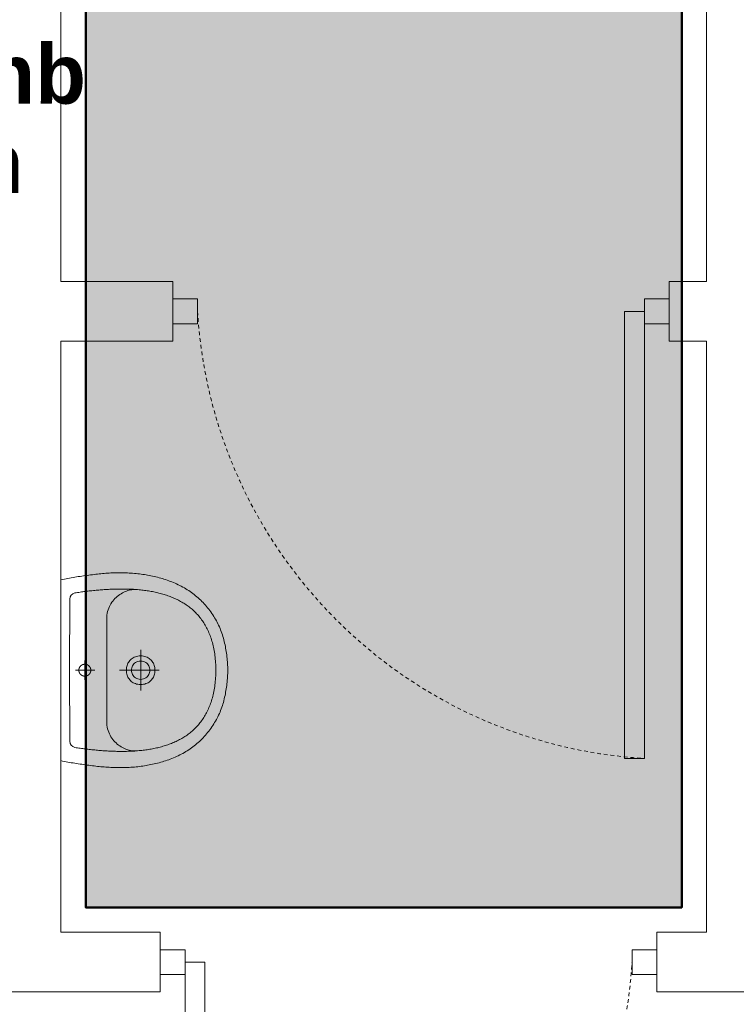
# Model space of a CAD drawing. Header units: millimetres. Extents: x -6697 to 21546, y -3389 to 18959.
# Tile 123 of 153: x 2966 to 3111, y 15531 to 15729. Entities that reach past the tile are written whole.
import ezdxf

# ---------------------------------------------------------------- set-up
doc = ezdxf.new("R2010")
doc.units = ezdxf.units.MM
doc.linetypes.add('JIS_02_0.7', pattern=[1.35, 0.75, -0.6])
doc.layers.add('2DS_PLS_zw', color=120, linetype='Continuous', lineweight=50, true_color=0x00ffbf)
doc.layers.add('sanitarka', color=7, linetype='Continuous', lineweight=5, true_color=0x666666)
doc.layers.add('JK-opis', color=131, linetype='Continuous')
doc.layers.add('sciany_wew', color=7, linetype='Continuous', lineweight=18)
doc.layers.add('stolarka_mysz_drzwi', color=7, linetype='Continuous', lineweight=5)
doc.styles.add('Arial', font='arial.ttf')
doc.styles.add('ISO', font='isocpeur.ttf')

# ---------------------------------------------------------------- blocks, each defined once
blk = doc.blocks.new('umywalka60')
at = {"layer": 'sanitarka'}
blk.add_line((24.25, 6), (24.25, 6), dxfattribs=at)
for points in [[(45.51, 0), (22.8, 0), (0, 0), (-0.1, 0.42), (-0.19, 0.85), (-0.28, 1.28), (-0.36, 1.72), (-0.44, 2.15), (-0.52, 2.59), (-0.59, 3.03), (-0.67, 3.47), (-0.73, 3.92), (-0.8, 4.36), (-0.87, 4.8), (-0.93, 5.25), (-0.99, 5.69), (-1.05, 6.13), (-1.11, 6.57), (-1.17, 7.01), (-1.23, 7.45), (-1.29, 7.89), (-1.34, 8.32), (-1.4, 8.75), (-1.45, 9.17), (-1.49, 9.59), (-1.53, 10.01), (-1.57, 10.43), (-1.6, 10.85), (-1.63, 11.28), (-1.66, 11.7), (-1.68, 12.12), (-1.71, 12.54), (-1.72, 12.97), (-1.74, 13.39), (-1.75, 13.81), (-1.76, 14.24), (-1.76, 14.66), (-1.76, 15.09), (-1.75, 15.51), (-1.74, 15.93), (-1.73, 16.35), (-1.72, 16.78), (-1.69, 17.2), (-1.67, 17.62), (-1.64, 18.04), (-1.61, 18.47), (-1.57, 18.89), (-1.53, 19.31), (-1.48, 19.73), (-1.43, 20.14), (-1.37, 20.56), (-1.31, 20.98), (-1.24, 21.4), (-1.17, 21.81), (-1.09, 22.23), (-1.01, 22.64), (-0.92, 23.05), (-0.83, 23.47), (-0.74, 23.88), (-0.63, 24.29), (-0.52, 24.69), (-0.41, 25.1), (-0.29, 25.51), (-0.17, 25.91), (-0.04, 26.31), (0.1, 26.72), (0.24, 27.12), (0.39, 27.51), (0.55, 27.91), (0.71, 28.31), (0.87, 28.7), (1.05, 29.09), (1.05, 29.09), (1.23, 29.49), (1.43, 29.89), (1.63, 30.29), (1.83, 30.67), (2.05, 31.05), (2.27, 31.43), (2.49, 31.8), (2.73, 32.16), (2.97, 32.52), (3.21, 32.87), (3.47, 33.21), (3.73, 33.55), (4, 33.89), (4.27, 34.21), (4.55, 34.54), (4.84, 34.85), (5.14, 35.16), (5.44, 35.47), (5.75, 35.77), (6.06, 36.06), (6.38, 36.35), (6.71, 36.63), (7.05, 36.91), (7.4, 37.18), (7.75, 37.45), (8.1, 37.71), (8.47, 37.96), (8.84, 38.21), (9.22, 38.46), (9.58, 38.68), (9.94, 38.9), (10.31, 39.11), (10.68, 39.31), (11.06, 39.5), (11.45, 39.68), (11.84, 39.86), (12.23, 40.03), (12.63, 40.19), (13.03, 40.34), (13.43, 40.48), (13.84, 40.62), (14.25, 40.75), (14.67, 40.87), (15.09, 40.98), (15.51, 41.09), (15.93, 41.19), (16.35, 41.29), (16.78, 41.37), (17.2, 41.45), (17.63, 41.53), (18.06, 41.6), (18.49, 41.66), (18.92, 41.72), (19.35, 41.77), (19.78, 41.82), (20.21, 41.86), (20.63, 41.9), (21.06, 41.93), (21.49, 41.95), (21.91, 41.98), (22.33, 41.99), (22.75, 42.01), (22.75, 42.01), (23.18, 41.99), (23.6, 41.98), (24.02, 41.95), (24.45, 41.93), (24.88, 41.9), (25.3, 41.86), (25.73, 41.82), (26.16, 41.77), (26.59, 41.72), (27.02, 41.66), (27.45, 41.6), (27.88, 41.53), (28.31, 41.45), (28.73, 41.37), (29.16, 41.29), (29.58, 41.19), (30, 41.09), (30.42, 40.98), (30.84, 40.87), (31.25, 40.75), (31.67, 40.62), (32.07, 40.48), (32.48, 40.34), (32.88, 40.19), (33.28, 40.03), (33.67, 39.86), (34.06, 39.68), (34.45, 39.5), (34.83, 39.31), (35.2, 39.11), (35.57, 38.9), (35.93, 38.68), (36.29, 38.46), (36.29, 38.46), (36.67, 38.21), (37.04, 37.96), (37.41, 37.71), (37.76, 37.45), (38.11, 37.18), (38.46, 36.91), (38.79, 36.63), (39.12, 36.35), (39.45, 36.06), (39.76, 35.77), (40.07, 35.47), (40.37, 35.16), (40.67, 34.85), (40.96, 34.54), (41.24, 34.21), (41.51, 33.89), (41.78, 33.55), (42.04, 33.21), (42.3, 32.87), (42.54, 32.52), (42.78, 32.16), (43.02, 31.8), (43.24, 31.43), (43.46, 31.05), (43.68, 30.67), (43.88, 30.29), (44.08, 29.89), (44.28, 29.49), (44.46, 29.09), (44.46, 29.09), (44.64, 28.7), (44.8, 28.31), (44.96, 27.91), (45.12, 27.51), (45.27, 27.12), (45.41, 26.72), (45.55, 26.31), (45.68, 25.91), (45.8, 25.51), (45.92, 25.1), (46.03, 24.69), (46.14, 24.29), (46.25, 23.88), (46.34, 23.47), (46.43, 23.05), (46.52, 22.64), (46.6, 22.23), (46.68, 21.81), (46.75, 21.4), (46.82, 20.98), (46.88, 20.56), (46.94, 20.14), (46.99, 19.73), (47.03, 19.31), (47.08, 18.89), (47.12, 18.47), (47.15, 18.04), (47.18, 17.62), (47.2, 17.2), (47.22, 16.78), (47.24, 16.35), (47.25, 15.93), (47.26, 15.51), (47.27, 15.09), (47.27, 14.66), (47.26, 14.24), (47.26, 13.81), (47.25, 13.39), (47.23, 12.97), (47.22, 12.54), (47.19, 12.12), (47.17, 11.7), (47.14, 11.28), (47.11, 10.85), (47.08, 10.43), (47.04, 10.01), (47, 9.59), (46.96, 9.17), (46.91, 8.75), (46.91, 8.75), (46.85, 8.32), (46.79, 7.89), (46.74, 7.45), (46.68, 7.01), (46.62, 6.57), (46.56, 6.13), (46.5, 5.69), (46.44, 5.25), (46.37, 4.8), (46.31, 4.36), (46.24, 3.92), (46.17, 3.47), (46.1, 3.03), (46.02, 2.59), (45.95, 2.15), (45.87, 1.72), (45.78, 1.28), (45.69, 0.85), (45.6, 0.42)], [(22.75, 38.99), (23.24, 38.98), (23.72, 38.97), (24.19, 38.95), (24.66, 38.92), (25.12, 38.89), (25.57, 38.85), (26.01, 38.8), (26.45, 38.75), (26.87, 38.69), (27.3, 38.62), (27.71, 38.55), (28.12, 38.48), (28.52, 38.39), (28.92, 38.3), (29.3, 38.21), (29.69, 38.11), (30.06, 38), (30.43, 37.89), (30.79, 37.77), (31.15, 37.65), (31.5, 37.52), (31.84, 37.39), (32.17, 37.25), (32.5, 37.11), (32.83, 36.96), (33.15, 36.8), (33.46, 36.64), (33.76, 36.48), (34.06, 36.31), (34.36, 36.14), (34.64, 35.96), (34.93, 35.77), (35.2, 35.58), (35.47, 35.39), (35.74, 35.19), (36, 34.99), (36.25, 34.79), (36.5, 34.58), (36.74, 34.36), (36.98, 34.14), (37.21, 33.92), (37.44, 33.69), (37.66, 33.46), (37.87, 33.23), (38.08, 32.99), (38.29, 32.74), (38.49, 32.5), (38.68, 32.25), (38.88, 31.99), (39.06, 31.74), (39.24, 31.48), (39.42, 31.21), (39.59, 30.95), (39.75, 30.67), (39.92, 30.4), (40.07, 30.12), (40.23, 29.84), (40.37, 29.56), (40.52, 29.27), (40.66, 28.98), (40.79, 28.69), (40.92, 28.4), (41.05, 28.1), (41.17, 27.8), (41.29, 27.5), (41.4, 27.19), (41.51, 26.89), (41.62, 26.58), (41.72, 26.26), (41.82, 25.95), (41.91, 25.63), (42, 25.32), (42.09, 24.99), (42.17, 24.67), (42.25, 24.35), (42.32, 24.02), (42.4, 23.69), (42.46, 23.36), (42.53, 23.03), (42.59, 22.7), (42.65, 22.36), (42.71, 22.03), (42.76, 21.69), (42.81, 21.35), (42.85, 21.01), (42.89, 20.67), (42.93, 20.33), (42.97, 19.98), (43, 19.64), (43.03, 19.29), (43.06, 18.95), (43.09, 18.6), (43.11, 18.25), (43.13, 17.9), (43.14, 17.56), (43.16, 17.21), (43.17, 16.86), (43.18, 16.51), (43.19, 16.15), (43.19, 15.8), (43.19, 15.45), (43.19, 15.1), (43.19, 14.75), (43.19, 14.4), (43.18, 14.05), (43.17, 13.69), (43.16, 13.34), (43.15, 12.99), (43.14, 12.64), (43.12, 12.29), (43.1, 11.94), (43.08, 11.59), (43.06, 11.24), (43.04, 10.89), (43.01, 10.54), (42.99, 10.2), (42.96, 9.85), (42.93, 9.51), (42.9, 9.16), (42.87, 8.82), (42.83, 8.48), (42.8, 8.14), (42.76, 7.8), (42.73, 7.46), (42.69, 7.12), (42.65, 6.78), (42.61, 6.45), (42.57, 6.12), (42.53, 5.79), (42.48, 5.46), (42.44, 5.13), (42.4, 4.8), (42.35, 4.48), (42.31, 4.16), (42.26, 3.83), (42.21, 3.52), (42.21, 3.52), (41.99, 2.96), (41.66, 2.57), (41.21, 2.32), (40.61, 2.19), (22.75, 2.18), (4.9, 2.19), (4.3, 2.32), (3.85, 2.57), (3.52, 2.96), (3.29, 3.52), (3.25, 3.83), (3.2, 4.16), (3.16, 4.48), (3.11, 4.8), (3.07, 5.13), (3.02, 5.46), (2.98, 5.79), (2.94, 6.12), (2.9, 6.45), (2.86, 6.78), (2.82, 7.12), (2.78, 7.46), (2.75, 7.8), (2.71, 8.14), (2.68, 8.48), (2.64, 8.82), (2.61, 9.16), (2.58, 9.51), (2.55, 9.85), (2.52, 10.2), (2.5, 10.54), (2.47, 10.89), (2.45, 11.24), (2.43, 11.59), (2.41, 11.94), (2.39, 12.29), (2.37, 12.64), (2.36, 12.99), (2.35, 13.34), (2.34, 13.69), (2.33, 14.05), (2.32, 14.4), (2.32, 14.75), (2.31, 15.1), (2.31, 15.45), (2.32, 15.8), (2.32, 16.15), (2.33, 16.51), (2.34, 16.86), (2.35, 17.21), (2.36, 17.56), (2.38, 17.9), (2.4, 18.25), (2.42, 18.6), (2.45, 18.95), (2.48, 19.29), (2.51, 19.64), (2.54, 19.98), (2.58, 20.33), (2.62, 20.67), (2.66, 21.01), (2.7, 21.35), (2.75, 21.69), (2.8, 22.03), (2.86, 22.36), (2.92, 22.7), (2.98, 23.03), (3.04, 23.36), (3.11, 23.69), (3.18, 24.02), (3.26, 24.35), (3.34, 24.67), (3.42, 24.99), (3.51, 25.32), (3.6, 25.63), (3.69, 25.95), (3.79, 26.26), (3.89, 26.58), (4, 26.89), (4.11, 27.19), (4.22, 27.5), (4.34, 27.8), (4.46, 28.1), (4.59, 28.4), (4.72, 28.69), (4.85, 28.98), (4.99, 29.27), (5.14, 29.56), (5.28, 29.84), (5.44, 30.12), (5.59, 30.4), (5.75, 30.67), (5.92, 30.95), (6.09, 31.21), (6.27, 31.48), (6.45, 31.74), (6.63, 31.99), (6.82, 32.25), (7.02, 32.5), (7.22, 32.74), (7.43, 32.99), (7.64, 33.23), (7.85, 33.46), (8.07, 33.69), (8.3, 33.92), (8.53, 34.14), (8.77, 34.36), (9.01, 34.58), (9.26, 34.79), (9.51, 34.99), (9.77, 35.19), (10.04, 35.39), (10.31, 35.58), (10.58, 35.77), (10.86, 35.96), (11.15, 36.14), (11.45, 36.31), (11.75, 36.48), (12.05, 36.64), (12.36, 36.8), (12.68, 36.96), (13, 37.11), (13.33, 37.25), (13.67, 37.39), (14.01, 37.52), (14.36, 37.65), (14.72, 37.77), (15.08, 37.89), (15.45, 38), (15.82, 38.11), (16.2, 38.21), (16.59, 38.3), (16.99, 38.39), (17.39, 38.48), (17.8, 38.55), (18.21, 38.62), (18.64, 38.69), (19.06, 38.75), (19.5, 38.8), (19.94, 38.85), (20.39, 38.89), (20.85, 38.92), (21.32, 38.95), (21.79, 38.97), (22.27, 38.98), (22.75, 38.99)], [(26.36, 20.05), (26.34, 20.41), (26.3, 20.75), (26.23, 21.08), (26.14, 21.38), (26.03, 21.66), (25.9, 21.93), (25.74, 22.17), (25.57, 22.4), (25.38, 22.61), (25.18, 22.8), (24.96, 22.97), (24.73, 23.12), (24.49, 23.25), (24.24, 23.37), (23.98, 23.46), (23.71, 23.54), (23.44, 23.59), (23.17, 23.63), (22.89, 23.65), (22.62, 23.65), (22.34, 23.63), (22.07, 23.59), (21.8, 23.54), (21.53, 23.46), (21.27, 23.37), (21.02, 23.25), (20.78, 23.12), (20.55, 22.97), (20.33, 22.8), (20.13, 22.61), (19.94, 22.4), (19.77, 22.17), (19.61, 21.93), (19.48, 21.66), (19.37, 21.38), (19.28, 21.07), (19.21, 20.75), (19.17, 20.41), (19.15, 20.05), (19.17, 19.69), (19.21, 19.35), (19.28, 19.03), (19.37, 18.73), (19.48, 18.44), (19.61, 18.18), (19.77, 17.93), (19.94, 17.7), (20.13, 17.5), (20.33, 17.31), (20.55, 17.14), (20.78, 16.98), (21.02, 16.85), (21.27, 16.74), (21.53, 16.64), (21.8, 16.57), (22.07, 16.51), (22.34, 16.47), (22.62, 16.45), (22.89, 16.45), (23.17, 16.47), (23.44, 16.51), (23.71, 16.57), (23.98, 16.64), (24.24, 16.74), (24.49, 16.85), (24.73, 16.98), (24.96, 17.14), (25.18, 17.31), (25.38, 17.5), (25.57, 17.7), (25.74, 17.93), (25.9, 18.18), (26.03, 18.44), (26.14, 18.73), (26.23, 19.03), (26.3, 19.35), (26.34, 19.69), (26.36, 20.05)], [(25.05, 20.05), (25.03, 20.42), (24.96, 20.76), (24.86, 21.06), (24.71, 21.33), (24.54, 21.57), (24.34, 21.78), (24.11, 21.95), (23.86, 22.1), (23.6, 22.21), (23.32, 22.29), (23.04, 22.34), (22.75, 22.35), (22.47, 22.34), (22.18, 22.29), (21.91, 22.21), (21.65, 22.1), (21.4, 21.95), (21.17, 21.78), (20.97, 21.57), (20.8, 21.33), (20.65, 21.06), (20.55, 20.76), (20.48, 20.42), (20.45, 20.05), (20.48, 19.68), (20.55, 19.35), (20.65, 19.05), (20.8, 18.77), (20.97, 18.53), (21.17, 18.33), (21.4, 18.15), (21.65, 18.01), (21.91, 17.9), (22.19, 17.82), (22.47, 17.77), (22.75, 17.75), (23.04, 17.77), (23.32, 17.82), (23.6, 17.9), (23.86, 18.01), (24.11, 18.15), (24.34, 18.33), (24.54, 18.53), (24.71, 18.77), (24.86, 19.05), (24.96, 19.35), (25.03, 19.69), (25.05, 20.05)], [(24.25, 6), (24.25, 5.98), (24.25, 5.96), (24.25, 5.94), (24.25, 5.92), (24.25, 5.9), (24.25, 5.88), (24.25, 5.85), (24.25, 5.83), (24.24, 5.81), (24.24, 5.79), (24.24, 5.77), (24.23, 5.75), (24.23, 5.73), (24.23, 5.71), (24.22, 5.69), (24.22, 5.67), (24.21, 5.64), (24.21, 5.62), (24.2, 5.6), (24.2, 5.58), (24.19, 5.56), (24.18, 5.54), (24.18, 5.52), (24.17, 5.5), (24.16, 5.48), (24.15, 5.46), (24.15, 5.44), (24.14, 5.42), (24.13, 5.4), (24.12, 5.38), (24.11, 5.36), (24.1, 5.35), (24.09, 5.33), (24.09, 5.31), (24.08, 5.29), (24.07, 5.27), (24.05, 5.25), (24.04, 5.23), (24.03, 5.22), (24.02, 5.2), (24.01, 5.18), (24, 5.16), (23.99, 5.14), (23.97, 5.13), (23.96, 5.11), (23.95, 5.09), (23.94, 5.08), (23.92, 5.06), (23.91, 5.04), (23.9, 5.03), (23.88, 5.01), (23.87, 4.99), (23.85, 4.98), (23.84, 4.96), (23.82, 4.95), (23.81, 4.93), (23.79, 4.92), (23.78, 4.9), (23.76, 4.89), (23.75, 4.88), (23.73, 4.86), (23.71, 4.85), (23.7, 4.83), (23.68, 4.82), (23.67, 4.81), (23.65, 4.8), (23.63, 4.78), (23.61, 4.77), (23.6, 4.76), (23.58, 4.75), (23.56, 4.74), (23.54, 4.72), (23.52, 4.71), (23.51, 4.7), (23.49, 4.69), (23.47, 4.68), (23.45, 4.67), (23.43, 4.66), (23.41, 4.65), (23.39, 4.64), (23.37, 4.63), (23.35, 4.63), (23.34, 4.62), (23.32, 4.61), (23.3, 4.6), (23.28, 4.59), (23.26, 4.59), (23.24, 4.58), (23.22, 4.57), (23.2, 4.57), (23.18, 4.56), (23.15, 4.55), (23.13, 4.55), (23.11, 4.54), (23.09, 4.54), (23.07, 4.53), (23.05, 4.53), (23.03, 4.53), (23.01, 4.52), (22.99, 4.52), (22.97, 4.52), (22.95, 4.51), (22.93, 4.51), (22.9, 4.51), (22.88, 4.51), (22.86, 4.5), (22.84, 4.5), (22.82, 4.5), (22.8, 4.5), (22.78, 4.5), (22.76, 4.5), (22.74, 4.5), (22.71, 4.5), (22.69, 4.5), (22.67, 4.5), (22.65, 4.5), (22.63, 4.51), (22.61, 4.51), (22.59, 4.51), (22.57, 4.51), (22.54, 4.52), (22.52, 4.52), (22.5, 4.52), (22.48, 4.53), (22.46, 4.53), (22.44, 4.53), (22.42, 4.54), (22.4, 4.54), (22.38, 4.55), (22.36, 4.55), (22.34, 4.56), (22.32, 4.57), (22.3, 4.57), (22.28, 4.58), (22.26, 4.59), (22.24, 4.59), (22.22, 4.6), (22.2, 4.61), (22.18, 4.62), (22.16, 4.62), (22.14, 4.63), (22.12, 4.64), (22.1, 4.65), (22.08, 4.66), (22.06, 4.67), (22.04, 4.68), (22.02, 4.69), (22.01, 4.7), (21.99, 4.71), (21.97, 4.72), (21.95, 4.73), (21.93, 4.74), (21.92, 4.76), (21.9, 4.77), (21.88, 4.78), (21.86, 4.79), (21.85, 4.81), (21.83, 4.82), (21.81, 4.83), (21.8, 4.85), (21.78, 4.86), (21.76, 4.87), (21.75, 4.89), (21.73, 4.9), (21.72, 4.92), (21.7, 4.93), (21.69, 4.95), (21.67, 4.96), (21.66, 4.98), (21.64, 4.99), (21.63, 5.01), (21.62, 5.02), (21.6, 5.04), (21.59, 5.06), (21.58, 5.07), (21.56, 5.09), (21.55, 5.11), (21.54, 5.12), (21.52, 5.14), (21.51, 5.16), (21.5, 5.18), (21.49, 5.19), (21.48, 5.21), (21.47, 5.23), (21.46, 5.25), (21.45, 5.27), (21.44, 5.29), (21.43, 5.3), (21.42, 5.32), (21.41, 5.34), (21.4, 5.36), (21.39, 5.38), (21.38, 5.4), (21.37, 5.42), (21.36, 5.44), (21.36, 5.46), (21.35, 5.48), (21.34, 5.5), (21.33, 5.52), (21.33, 5.54), (21.32, 5.56), (21.31, 5.58), (21.31, 5.6), (21.3, 5.62), (21.3, 5.64), (21.29, 5.66), (21.29, 5.68), (21.28, 5.7), (21.28, 5.72), (21.28, 5.75), (21.27, 5.77), (21.27, 5.79), (21.27, 5.81), (21.26, 5.83), (21.26, 5.85), (21.26, 5.87), (21.26, 5.89), (21.26, 5.91), (21.26, 5.93), (21.26, 5.96), (21.25, 5.98), (21.25, 6), (21.25, 6.02), (21.25, 6.04), (21.26, 6.06), (21.26, 6.08), (21.26, 6.1), (21.26, 6.13), (21.26, 6.15), (21.26, 6.17), (21.27, 6.19), (21.27, 6.21), (21.27, 6.23), (21.28, 6.25), (21.28, 6.27), (21.28, 6.29), (21.29, 6.31), (21.29, 6.34), (21.3, 6.36), (21.3, 6.38), (21.31, 6.4), (21.31, 6.42), (21.32, 6.44), (21.33, 6.46), (21.33, 6.48), (21.34, 6.5), (21.35, 6.52), (21.35, 6.54), (21.36, 6.56), (21.37, 6.58), (21.38, 6.6), (21.39, 6.62), (21.4, 6.64), (21.4, 6.66), (21.41, 6.67), (21.42, 6.69), (21.43, 6.71), (21.44, 6.73), (21.45, 6.75), (21.47, 6.77), (21.48, 6.79), (21.49, 6.8), (21.5, 6.82), (21.51, 6.84), (21.52, 6.86), (21.53, 6.87), (21.55, 6.89), (21.56, 6.91), (21.57, 6.92), (21.59, 6.94), (21.6, 6.96), (21.61, 6.97), (21.63, 6.99), (21.64, 7.01), (21.66, 7.02), (21.67, 7.04), (21.68, 7.05), (21.7, 7.07), (21.72, 7.08), (21.73, 7.1), (21.75, 7.11), (21.76, 7.13), (21.78, 7.14), (21.79, 7.15), (21.81, 7.17), (21.83, 7.18), (21.84, 7.19), (21.86, 7.21), (21.88, 7.22), (21.9, 7.23), (21.91, 7.24), (21.93, 7.25), (21.95, 7.27), (21.97, 7.28), (21.98, 7.29), (22, 7.3), (22.02, 7.31), (22.04, 7.32), (22.06, 7.33), (22.08, 7.34), (22.1, 7.35), (22.12, 7.36), (22.13, 7.37), (22.15, 7.38), (22.17, 7.38), (22.19, 7.39), (22.21, 7.4), (22.23, 7.41), (22.25, 7.41), (22.27, 7.42), (22.29, 7.43), (22.31, 7.43), (22.33, 7.44), (22.35, 7.45), (22.37, 7.45), (22.4, 7.46), (22.42, 7.46), (22.44, 7.47), (22.46, 7.47), (22.48, 7.47), (22.5, 7.48), (22.52, 7.48), (22.54, 7.49), (22.56, 7.49), (22.58, 7.49), (22.6, 7.49), (22.63, 7.5), (22.65, 7.5), (22.67, 7.5), (22.69, 7.5), (22.71, 7.5), (22.73, 7.5), (22.75, 7.5), (22.77, 7.5), (22.8, 7.5), (22.82, 7.5), (22.84, 7.5), (22.86, 7.5), (22.88, 7.5), (22.9, 7.49), (22.92, 7.49), (22.94, 7.49), (22.96, 7.49), (22.99, 7.48), (23.01, 7.48), (23.03, 7.48), (23.05, 7.47), (23.07, 7.47), (23.09, 7.46), (23.11, 7.46), (23.13, 7.45), (23.15, 7.45), (23.17, 7.44), (23.19, 7.44), (23.21, 7.43), (23.23, 7.42), (23.25, 7.42), (23.27, 7.41), (23.29, 7.4), (23.31, 7.39), (23.33, 7.39), (23.35, 7.38), (23.37, 7.37), (23.39, 7.36), (23.41, 7.35), (23.43, 7.34), (23.45, 7.33), (23.47, 7.32), (23.48, 7.31), (23.5, 7.3), (23.52, 7.29), (23.54, 7.28), (23.56, 7.27), (23.58, 7.26), (23.59, 7.24), (23.61, 7.23), (23.63, 7.22), (23.64, 7.21), (23.66, 7.2), (23.68, 7.18), (23.7, 7.17), (23.71, 7.16), (23.73, 7.14), (23.74, 7.13), (23.76, 7.11), (23.78, 7.1), (23.79, 7.08), (23.81, 7.07), (23.82, 7.06), (23.84, 7.04), (23.85, 7.02), (23.87, 7.01), (23.88, 6.99), (23.89, 6.98), (23.91, 6.96), (23.92, 6.94), (23.93, 6.93), (23.95, 6.91), (23.96, 6.89), (23.97, 6.88), (23.98, 6.86), (24, 6.84), (24.01, 6.82), (24.02, 6.81), (24.03, 6.79), (24.04, 6.77), (24.05, 6.75), (24.06, 6.73), (24.07, 6.72), (24.08, 6.7), (24.09, 6.68), (24.1, 6.66), (24.11, 6.64), (24.12, 6.62), (24.13, 6.6), (24.14, 6.58), (24.15, 6.56), (24.15, 6.54), (24.16, 6.52), (24.17, 6.5), (24.18, 6.48), (24.18, 6.46), (24.19, 6.44), (24.19, 6.42), (24.2, 6.4), (24.21, 6.38), (24.21, 6.36), (24.22, 6.34), (24.22, 6.32), (24.22, 6.3), (24.23, 6.28), (24.23, 6.26), (24.24, 6.24), (24.24, 6.21), (24.24, 6.19), (24.24, 6.17), (24.25, 6.15), (24.25, 6.13), (24.25, 6.11), (24.25, 6.09), (24.25, 6.07), (24.25, 6.05), (24.25, 6.02), (24.25, 6)]]:
    blk.add_lwpolyline(points, close=True, dxfattribs=at)
for points in [[(22.75, 24.73), (22.75, 14.72)], [(27.85, 20.08), (17.66, 20.08)], [(9.86, 11.5), (9.37, 11.52), (8.9, 11.56), (8.44, 11.63), (8, 11.73), (7.57, 11.86), (7.16, 12), (6.76, 12.17), (6.38, 12.36), (6.02, 12.58), (5.67, 12.8), (5.34, 13.05), (5.02, 13.31), (4.73, 13.58), (4.44, 13.87), (4.18, 14.17), (3.93, 14.48), (3.71, 14.8), (3.5, 15.12), (3.3, 15.45), (3.13, 15.79), (2.98, 16.12), (2.84, 16.46), (2.72, 16.8), (2.63, 17.14), (2.55, 17.47), (2.49, 17.8), (2.45, 18.13), (2.44, 18.45), (2.44, 18.76), (2.46, 19.06)], [(43.05, 19.06), (43.07, 18.76), (43.07, 18.45), (43.06, 18.13), (43.02, 17.8), (42.96, 17.47), (42.88, 17.14), (42.79, 16.8), (42.67, 16.46), (42.53, 16.12), (42.38, 15.79), (42.2, 15.45), (42.01, 15.12), (41.8, 14.8), (41.57, 14.48), (41.33, 14.17), (41.07, 13.87), (40.78, 13.58), (40.49, 13.31), (40.17, 13.05), (39.84, 12.8), (39.49, 12.58), (39.13, 12.36), (38.75, 12.17), (38.35, 12), (37.94, 11.86), (37.51, 11.73), (37.07, 11.63), (36.61, 11.56), (36.14, 11.52), (35.65, 11.5)], [(35.65, 11.5), (22.75, 11.5), (9.86, 11.5)], [(22.75, 8.53), (22.75, 3.69)], [(20.33, 6), (25.19, 6)]]:
    blk.add_lwpolyline(points, dxfattribs=at)
blk = doc.blocks.new('*U152')
at = {"layer": 'stolarka_mysz_drzwi'}
for points in [[(-9, 0), (-9, 90), (-5, 90), (-5, 0)], [(-95, -2.5), (-100, -2.5), (-100, 2.5), (-95, 2.5)], [(0, -2.5), (-5, -2.5), (-5, 2.5), (0, 2.5)]]:
    blk.add_lwpolyline(points, close=True, dxfattribs=at)
at = {"layer": 'stolarka_mysz_drzwi', "linetype": 'JIS_02_0.7'}
blk.add_arc((0.76, -5.76), 95.93, 93.4421, 176.5579, dxfattribs=at)
at = {"style": 'ISO', "flags": 9}
for tag, p in [('MATERIAL', (167.97, -34.59)), ('KOLOR_DRZWI', (168.38, -55.85)), ('WYPELNIENIE_DRZWI', (168.01, -77.63))]:
    blk.add_attdef(tag, p, '', height=14, dxfattribs=at)
blk = doc.blocks.new('*U153')
at = {"layer": 'stolarka_mysz_drzwi'}
for points in [[(9, 0), (9, 90), (5, 90), (5, 0)], [(0, -2.5), (5, -2.5), (5, 2.5), (0, 2.5)], [(95, -2.5), (100, -2.5), (100, 2.5), (95, 2.5)]]:
    blk.add_lwpolyline(points, close=True, dxfattribs=at)
at = {"layer": 'stolarka_mysz_drzwi', "linetype": 'JIS_02_0.7'}
blk.add_arc((-0.76, -5.76), 95.93, 3.4421, 86.5579, dxfattribs=at)
at = {"style": 'ISO', "flags": 9}
for tag, p in [('MATERIAL', (267.97, -34.59)), ('KOLOR_DRZWI', (268.38, -55.85)), ('WYPELNIENIE_DRZWI', (268.01, -77.63))]:
    blk.add_attdef(tag, p, '', height=14, dxfattribs=at)
blk = doc.blocks.new('parter')
at = {"layer": 'sciany_wew'}
for points in [[(550, 1111), (550, 1258), (680, 1258)], [(680, 1258), (680, 1111)], [(550, 1099), (572.5, 1099), (572.5, 1111), (550, 1111)], [(680, 1099), (672.5, 1099), (672.5, 1111), (680, 1111)], [(550, 980), (550, 1099)], [(680, 1099), (680, 980)], [(550, 980), (560, 980)], [(550, 968), (570, 968), (570, 980), (550, 980)], [(670, 980), (680, 980)], [(680, 968), (670, 968), (670, 980), (680, 980)], [(692, 980), (696, 980), (696, 968), (670, 968)], [(528, 968), (560, 968)]]:
    blk.add_lwpolyline(points, dxfattribs=at)
at = {"layer": 'sanitarka', "xscale": -0.8, "yscale": 0.8, "zscale": 0.8, "rotation": 270}
blk.add_blockref('umywalka60', (550, 1014.56), dxfattribs=at)
at = {"layer": 'sciany_wew', "rotation": 180}
for name, p in [('*U153', (672.5, 1105)), ('*U152', (570, 974))]:
    blk.add_blockref(name, p, dxfattribs=at)

msp = doc.modelspace()

# ---------------------------------------------------------------- hatches: boundary and pattern name
at = {"layer": '2DS_PLS_zw', "true_color": 0xf27172, "transparency": 33554572}
h = msp.add_hatch(color=11, dxfattribs=at)
h.dxf.hatch_style = 1
h.paths.add_polyline_path([(2979.7, 15818.56), (3099.7, 15818.56), (3099.7, 15550.56), (2979.7, 15550.56)])

# ---------------------------------------------------------------- linework, layer by layer
at = {"layer": '2DS_PLS_zw', "color": 11, "true_color": 0xf27172, "transparency": 33554572}
msp.add_lwpolyline([(2979.7, 15818.56), (3099.7, 15818.56), (3099.7, 15550.56), (2979.7, 15550.56)], close=True, dxfattribs=at)

# ---------------------------------------------------------------- block references
at = {"layer": 'sciany_wew'}
msp.add_blockref('parter', (2424.7, 14565.56), dxfattribs=at)

# ---------------------------------------------------------------- texts
at = {"layer": 'JK-opis', "insert": (2933.39, 15735.03), "char_height": 12, "width": 357.0133, "attachment_point": 5, "line_spacing_factor": 0.9, "style": 'Arial'}
msp.add_mtext('{\\fArial|b1|i0|c238|p34;SZAFKA NR 1\\POBIEG NR 3\\PFg=6,1m²\\PLm=61,0mb\\Pb=0,10m}', dxfattribs=at)

doc.saveas('drawing.dxf')
